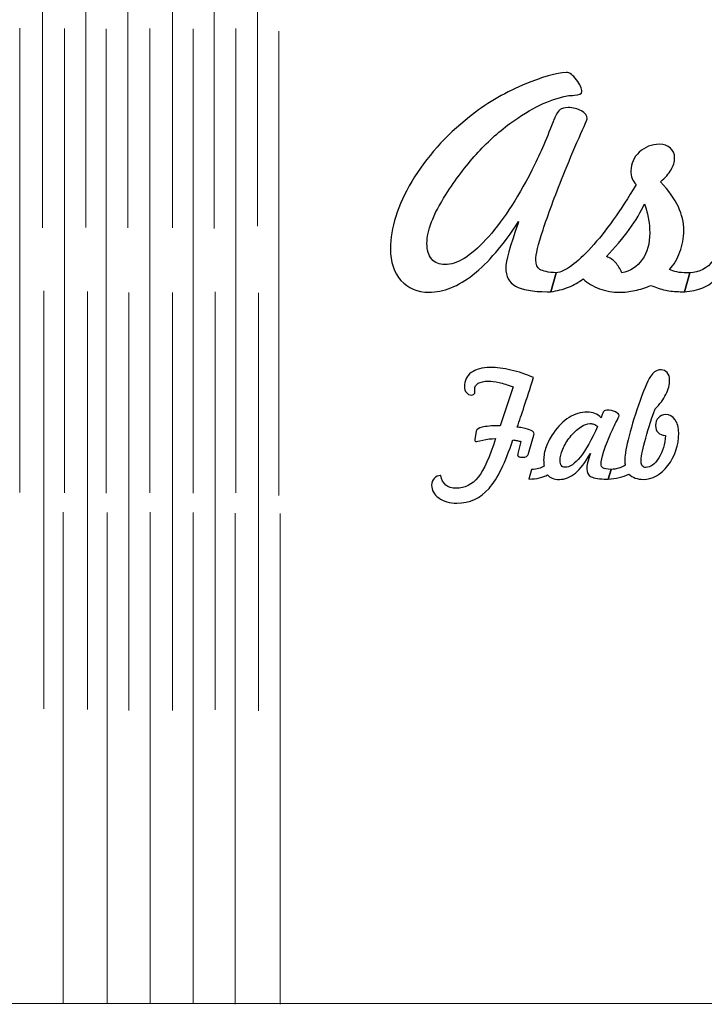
# Model space of a CAD drawing. Header units: millimetres. Extents: x -1110 to -740, y -201 to 50.
# Tile 4 of 8: x -926 to -838, y -201 to -74. Entities that reach past the tile are written whole.
import ezdxf

# ---------------------------------------------------------------- set-up
doc = ezdxf.new("R2010")
doc.units = ezdxf.units.MM
doc.header["$MEASUREMENT"] = 0
doc.layers.add('Layer 1', color=7, linetype='Continuous')

msp = doc.modelspace()

# ---------------------------------------------------------------- linework, layer by layer
at = {"layer": 'Layer 1', "color": 250, "lineweight": 18}
msp.add_open_spline([(-1088.6088, 49.4308), (-1088.6088, 49.4308), (-762.0869, 49.4308), (-762.0869, 49.4308), (-762.0869, 49.4308), (-750.1303, 49.4308), (-740.3478, 39.6483), (-740.3478, 27.6917), (-740.3478, 27.6917), (-740.3478, 27.6917), (-740.3478, -178.8301), (-740.3478, -178.8301), (-740.3478, -178.8301), (-740.3478, -190.7867), (-750.1303, -200.5692), (-762.0869, -200.5692), (-762.0869, -200.5692), (-762.0869, -200.5692), (-1088.6088, -200.5692), (-1088.6088, -200.5692), (-1088.6088, -200.5692), (-1100.5654, -200.5692), (-1110.3479, -190.7867), (-1110.3479, -178.8301), (-1110.3479, -178.8301), (-1110.3479, -178.8301), (-1110.3479, 27.6917), (-1110.3479, 27.6917), (-1110.3479, 27.6917), (-1110.3479, 39.6483), (-1100.5654, 49.4308), (-1088.6088, 49.4308)], degree=3, knots=[0, 0, 0, 0, 0.11111111, 0.11111111, 0.11111111, 0.11111111, 0.22222222, 0.22222222, 0.22222222, 0.22222222, 0.33333333, 0.33333333, 0.33333333, 0.33333333, 0.44444444, 0.44444444, 0.44444444, 0.44444444, 0.55555556, 0.55555556, 0.55555556, 0.55555556, 0.66666667, 0.66666667, 0.66666667, 0.66666667, 0.77777778, 0.77777778, 0.77777778, 0.77777778, 1, 1, 1, 1], dxfattribs=at)
for points in [[(-922.7843, -101.1718), (-922.7843, -101.1718), (-922.7843, -47.5832), (-922.7843, -47.5832)], [(-917.2417, -101.0991), (-917.2417, -101.0991), (-917.2417, -47.5104), (-917.2417, -47.5104)], [(-911.8209, -101.1337), (-911.8209, -101.1337), (-911.8209, -47.545), (-911.8209, -47.545)], [(-906.0956, -101.1707), (-906.0956, -101.1707), (-906.0956, -47.582), (-906.0956, -47.582)], [(-900.7652, -101.2364), (-900.7652, -101.2364), (-900.7652, -47.6477), (-900.7652, -47.6477)], [(-895.2205, -100.942), (-895.2205, -100.942), (-895.2205, -47.3533), (-895.2205, -47.3533)], [(-925.6938, -135.0712), (-925.6938, -135.0712), (-925.6938, -75.5647), (-925.6938, -75.5647)], [(-919.9682, -135.1029), (-919.9682, -135.1029), (-919.9682, -75.5964), (-919.9682, -75.5964)], [(-914.6083, -135.1414), (-914.6083, -135.1414), (-914.6083, -75.6348), (-914.6083, -75.6348)], [(-909.0047, -135.1029), (-909.0047, -135.1029), (-909.0047, -75.5964), (-909.0047, -75.5964)], [(-903.4576, -135.1396), (-903.4576, -135.1396), (-903.4576, -75.6331), (-903.4576, -75.6331)], [(-897.9916, -135.127), (-897.9916, -135.127), (-897.9916, -75.6205), (-897.9916, -75.6205)], [(-892.4828, -135.4457), (-892.4828, -135.4457), (-892.4828, -75.9392), (-892.4828, -75.9392)], [(-922.6156, -162.8024), (-922.6156, -162.8024), (-922.6156, -109.2137), (-922.6156, -109.2137)], [(-917.012, -162.9076), (-917.012, -162.9076), (-917.012, -109.3189), (-917.012, -109.3189)], [(-911.713, -163.0153), (-911.713, -163.0153), (-911.713, -109.4266), (-911.713, -109.4266)], [(-906.1094, -163.0151), (-906.1094, -163.0151), (-906.1094, -109.4264), (-906.1094, -109.4264)], [(-900.6431, -162.9507), (-900.6431, -162.9507), (-900.6431, -109.362), (-900.6431, -109.362)], [(-895.0984, -163.0563), (-895.0984, -163.0563), (-895.0984, -109.4676), (-895.0984, -109.4676)], [(-920.1121, -200.4912), (-920.1121, -200.4912), (-920.1121, -137.5746), (-920.1121, -137.5746)], [(-914.5112, -200.5525), (-914.5112, -200.5525), (-914.5112, -137.6359), (-914.5112, -137.6359)], [(-908.9669, -200.5236), (-908.9669, -200.5236), (-908.9669, -137.607), (-908.9669, -137.607)], [(-903.4852, -200.555), (-903.4852, -200.555), (-903.4852, -137.6384), (-903.4852, -137.6384)], [(-898.0756, -200.6434), (-898.0756, -200.6434), (-898.0756, -137.7268), (-898.0756, -137.7268)], [(-892.3241, -200.673), (-892.3241, -200.673), (-892.3241, -137.7564), (-892.3241, -137.7564)]]:
    msp.add_open_spline(points, degree=3, dxfattribs=at)
at = {"layer": 'Layer 1', "color": 250}
for points, knots in [([(-861.7386, -100.3372), (-863.6985, -103.3595), (-865.6341, -105.6247), (-867.5574, -107.139), (-867.5574, -107.139), (-869.4746, -108.6532), (-871.3735, -109.4103), (-873.2418, -109.4103), (-873.2418, -109.4103), (-874.7255, -109.4103), (-875.9161, -108.9035), (-876.8198, -107.8961), (-876.8198, -107.8961), (-877.7295, -106.8886), (-878.1814, -105.5393), (-878.1814, -103.848), (-878.1814, -103.848), (-878.1814, -101.1736), (-877.2655, -98.2917), (-875.4277, -95.2022), (-875.4277, -95.2022), (-873.5898, -92.1188), (-871.1292, -89.3529), (-868.0397, -86.9228), (-868.0397, -86.9228), (-866.0248, -85.3109), (-863.7535, -83.9615), (-861.2318, -82.8808), (-861.2318, -82.8808), (-858.7101, -81.794), (-856.8479, -81.2506), (-855.6573, -81.2506), (-855.6573, -81.2506), (-855.2054, -81.2506), (-854.7536, -81.5559), (-854.3079, -82.1726), (-854.3079, -82.1726), (-853.8622, -82.7831), (-853.6363, -83.296), (-853.6363, -83.699), (-853.6363, -83.699), (-853.6363, -83.9737), (-853.9538, -84.1264), (-854.5826, -84.163), (-854.5826, -84.163), (-854.9551, -84.1752), (-855.2604, -84.1997), (-855.4985, -84.2363), (-855.4985, -84.2363), (-856.6647, -84.4622), (-857.837, -84.8591), (-859.0215, -85.4269), (-859.0215, -85.4269), (-860.1999, -85.9948), (-861.4821, -86.7824), (-862.8681, -87.7959), (-862.8681, -87.7959), (-864.3824, -88.9194), (-865.8172, -90.2321), (-867.1788, -91.7403), (-867.1788, -91.7403), (-868.5343, -93.2484), (-869.8226, -94.9519), (-871.0437, -96.8508), (-871.0437, -96.8508), (-871.8986, -98.2246), (-872.5213, -99.4091), (-872.9121, -100.4043), (-872.9121, -100.4043), (-873.2968, -101.3996), (-873.4922, -102.3154), (-873.4922, -103.1519), (-873.4922, -103.1519), (-873.4922, -104.0067), (-873.2907, -104.6783), (-872.8816, -105.1546), (-872.8816, -105.1546), (-872.4786, -105.6308), (-871.9108, -105.869), (-871.1842, -105.869), (-871.1842, -105.869), (-869.6577, -105.869), (-867.9115, -104.8005), (-865.9332, -102.6635), (-865.9332, -102.6635), (-863.9611, -100.5325), (-861.995, -97.5651), (-860.0412, -93.7735), (-860.0412, -93.7735), (-859.1131, -91.9601), (-858.2156, -89.9208), (-857.3608, -87.6555), (-857.3608, -87.6555), (-857.2509, -87.3685), (-857.1654, -87.161), (-857.1104, -87.0266), (-857.1104, -87.0266), (-856.8906, -86.5015), (-856.6647, -86.1535), (-856.4266, -85.9886), (-856.4266, -85.9886), (-856.1885, -85.8238), (-855.8465, -85.7383), (-855.3886, -85.7383), (-855.3886, -85.7383), (-854.7597, -85.7383), (-854.1919, -85.8787), (-853.6912, -86.1596), (-853.6912, -86.1596), (-853.1905, -86.4405), (-852.9402, -86.7641), (-852.9402, -87.1365), (-852.9402, -87.1365), (-852.9402, -87.2037), (-853.2943, -88.0341), (-853.9965, -89.6216), (-853.9965, -89.6216), (-854.6987, -91.2091), (-855.3703, -92.8088), (-856.0175, -94.4329), (-856.0175, -94.4329), (-857.1287, -97.1866), (-857.9897, -99.519), (-858.6124, -101.4301), (-858.6124, -101.4301), (-859.2291, -103.3351), (-859.5405, -104.6173), (-859.5405, -105.2706), (-859.5405, -105.2706), (-859.5405, -105.8445), (-859.3634, -106.2475), (-859.0032, -106.4795), (-859.0032, -106.4795), (-858.643, -106.7116), (-857.9469, -106.8581), (-856.9089, -106.9192), (-856.9089, -106.9192), (-856.9089, -106.9192), (-857.5928, -109.337), (-857.5928, -109.337), (-857.5928, -109.337), (-857.5928, -109.337), (-858.0751, -109.337), (-858.0751, -109.337), (-858.0751, -109.337), (-859.9435, -109.337), (-861.299, -109.0989), (-862.1355, -108.6227), (-862.1355, -108.6227), (-862.9719, -108.1464), (-863.3871, -107.371), (-863.3871, -106.2964), (-863.3871, -106.2964), (-863.3871, -105.4477), (-862.862, -103.5366), (-861.8119, -100.557), (-861.8119, -100.557), (-861.8119, -100.557), (-861.7386, -100.3372), (-861.7386, -100.3372)], [0, 0, 0, 0, 0.02439024, 0.02439024, 0.02439024, 0.02439024, 0.04878049, 0.04878049, 0.04878049, 0.04878049, 0.07317073, 0.07317073, 0.07317073, 0.07317073, 0.09756098, 0.09756098, 0.09756098, 0.09756098, 0.12195122, 0.12195122, 0.12195122, 0.12195122, 0.14634146, 0.14634146, 0.14634146, 0.14634146, 0.17073171, 0.17073171, 0.17073171, 0.17073171, 0.19512195, 0.19512195, 0.19512195, 0.19512195, 0.2195122, 0.2195122, 0.2195122, 0.2195122, 0.24390244, 0.24390244, 0.24390244, 0.24390244, 0.26829268, 0.26829268, 0.26829268, 0.26829268, 0.29268293, 0.29268293, 0.29268293, 0.29268293, 0.31707317, 0.31707317, 0.31707317, 0.31707317, 0.34146341, 0.34146341, 0.34146341, 0.34146341, 0.36585366, 0.36585366, 0.36585366, 0.36585366, 0.3902439, 0.3902439, 0.3902439, 0.3902439, 0.41463415, 0.41463415, 0.41463415, 0.41463415, 0.43902439, 0.43902439, 0.43902439, 0.43902439, 0.46341463, 0.46341463, 0.46341463, 0.46341463, 0.48780488, 0.48780488, 0.48780488, 0.48780488, 0.51219512, 0.51219512, 0.51219512, 0.51219512, 0.53658537, 0.53658537, 0.53658537, 0.53658537, 0.56097561, 0.56097561, 0.56097561, 0.56097561, 0.58536585, 0.58536585, 0.58536585, 0.58536585, 0.6097561, 0.6097561, 0.6097561, 0.6097561, 0.63414634, 0.63414634, 0.63414634, 0.63414634, 0.65853659, 0.65853659, 0.65853659, 0.65853659, 0.68292683, 0.68292683, 0.68292683, 0.68292683, 0.70731707, 0.70731707, 0.70731707, 0.70731707, 0.73170732, 0.73170732, 0.73170732, 0.73170732, 0.75609756, 0.75609756, 0.75609756, 0.75609756, 0.7804878, 0.7804878, 0.7804878, 0.7804878, 0.80487805, 0.80487805, 0.80487805, 0.80487805, 0.82926829, 0.82926829, 0.82926829, 0.82926829, 0.85365854, 0.85365854, 0.85365854, 0.85365854, 0.87804878, 0.87804878, 0.87804878, 0.87804878, 0.90243902, 0.90243902, 0.90243902, 0.90243902, 0.92682927, 0.92682927, 0.92682927, 0.92682927, 0.95121951, 0.95121951, 0.95121951, 0.95121951, 1, 1, 1, 1]), ([(-836.2837, -107.5847), (-836.8088, -108.122), (-837.4194, -108.5311), (-838.1154, -108.8242), (-838.1154, -108.8242), (-838.8115, -109.1172), (-839.6052, -109.2882), (-840.4906, -109.337), (-840.4906, -109.337), (-840.4906, -109.337), (-839.7884, -106.9192), (-839.7884, -106.9192), (-839.7884, -106.9192), (-838.5856, -106.8459), (-837.5781, -106.3269), (-836.7722, -105.3622), (-836.7722, -105.3622), (-835.9723, -104.3975), (-835.1847, -102.7245), (-834.4214, -100.3372), (-834.4214, -100.3372), (-834.4214, -100.3372), (-830.6847, -88.6752), (-830.6847, -88.6752), (-830.6847, -88.6752), (-830.41, -87.8387), (-830.1108, -86.8007), (-829.7872, -85.5612), (-829.7872, -85.5612), (-829.2316, -83.4181), (-828.2546, -82.3435), (-826.8747, -82.3435), (-826.8747, -82.3435), (-825.9161, -82.3435), (-825.2689, -82.4046), (-824.9331, -82.5328), (-824.9331, -82.5328), (-824.5912, -82.6549), (-824.4202, -82.8747), (-824.4202, -83.1861), (-824.4202, -83.1861), (-824.4202, -83.5158), (-824.6522, -84.2546), (-825.1224, -85.3842), (-825.1224, -85.3842), (-825.3117, -85.836), (-825.4521, -86.1901), (-825.5498, -86.4405), (-825.5498, -86.4405), (-825.5498, -86.4405), (-831.3808, -101.2164), (-831.3808, -101.2164), (-831.3808, -101.2164), (-829.5185, -98.2001), (-827.815, -95.996), (-826.2764, -94.6039), (-826.2764, -94.6039), (-824.7316, -93.2179), (-823.2174, -92.5218), (-821.7398, -92.5218), (-821.7398, -92.5218), (-820.9888, -92.5218), (-820.4026, -92.7233), (-819.9874, -93.1202), (-819.9874, -93.1202), (-819.5662, -93.5231), (-819.3586, -94.0788), (-819.3586, -94.7931), (-819.3586, -94.7931), (-819.3586, -95.593), (-820.0546, -97.73), (-821.4528, -101.2164), (-821.4528, -101.2164), (-821.4528, -101.2164), (-821.8863, -102.3032), (-821.8863, -102.3032), (-821.8863, -102.3032), (-822.1794, -103.0176), (-822.4175, -103.6892), (-822.5885, -104.3059), (-822.5885, -104.3059), (-822.7656, -104.9287), (-822.851, -105.3683), (-822.851, -105.6308), (-822.851, -105.6308), (-822.851, -106.0705), (-822.6862, -106.3819), (-822.3504, -106.5589), (-822.3504, -106.5589), (-822.0146, -106.7421), (-821.3551, -106.8581), (-820.3599, -106.9192), (-820.3599, -106.9192), (-820.3599, -106.9192), (-821.0437, -109.337), (-821.0437, -109.337), (-821.0437, -109.337), (-821.0437, -109.337), (-821.4528, -109.337), (-821.4528, -109.337), (-821.4528, -109.337), (-823.4128, -109.337), (-824.8415, -109.0745), (-825.7574, -108.5494), (-825.7574, -108.5494), (-826.6671, -108.0243), (-827.1251, -107.2), (-827.1251, -106.0827), (-827.1251, -106.0827), (-827.1251, -105.5698), (-826.9541, -104.7821), (-826.6061, -103.7197), (-826.6061, -103.7197), (-826.2581, -102.6573), (-825.733, -101.3019), (-825.0308, -99.6594), (-825.0308, -99.6594), (-825.0308, -99.6594), (-824.8904, -99.3175), (-824.8904, -99.3175), (-824.8904, -99.3175), (-824.2798, -97.9498), (-823.9745, -97.1377), (-823.9745, -96.8874), (-823.9745, -96.8874), (-823.9745, -96.6798), (-824.0233, -96.5333), (-824.1271, -96.4356), (-824.1271, -96.4356), (-824.2309, -96.344), (-824.3836, -96.2952), (-824.6034, -96.2952), (-824.6034, -96.2952), (-825.3056, -96.2952), (-826.3924, -97.1866), (-827.8639, -98.9756), (-827.8639, -98.9756), (-829.3415, -100.7646), (-830.6298, -102.9382), (-831.741, -105.4904), (-831.741, -105.4904), (-831.9669, -106.0033), (-832.2112, -106.6261), (-832.4737, -107.371), (-832.4737, -107.371), (-832.9744, -108.7326), (-833.9513, -109.4103), (-835.4045, -109.4103), (-835.4045, -109.4103), (-835.8807, -109.4103), (-836.2165, -109.3676), (-836.4058, -109.276), (-836.4058, -109.276), (-836.5951, -109.1844), (-836.6928, -109.0256), (-836.6928, -108.7997), (-836.6928, -108.7997), (-836.6928, -108.6837), (-836.6623, -108.525), (-836.5951, -108.3235), (-836.5951, -108.3235), (-836.5279, -108.1281), (-836.4241, -107.8778), (-836.2837, -107.5847)], [0, 0, 0, 0, 0.02380952, 0.02380952, 0.02380952, 0.02380952, 0.04761905, 0.04761905, 0.04761905, 0.04761905, 0.07142857, 0.07142857, 0.07142857, 0.07142857, 0.0952381, 0.0952381, 0.0952381, 0.0952381, 0.11904762, 0.11904762, 0.11904762, 0.11904762, 0.14285714, 0.14285714, 0.14285714, 0.14285714, 0.16666667, 0.16666667, 0.16666667, 0.16666667, 0.19047619, 0.19047619, 0.19047619, 0.19047619, 0.21428571, 0.21428571, 0.21428571, 0.21428571, 0.23809524, 0.23809524, 0.23809524, 0.23809524, 0.26190476, 0.26190476, 0.26190476, 0.26190476, 0.28571429, 0.28571429, 0.28571429, 0.28571429, 0.30952381, 0.30952381, 0.30952381, 0.30952381, 0.33333333, 0.33333333, 0.33333333, 0.33333333, 0.35714286, 0.35714286, 0.35714286, 0.35714286, 0.38095238, 0.38095238, 0.38095238, 0.38095238, 0.4047619, 0.4047619, 0.4047619, 0.4047619, 0.42857143, 0.42857143, 0.42857143, 0.42857143, 0.45238095, 0.45238095, 0.45238095, 0.45238095, 0.47619048, 0.47619048, 0.47619048, 0.47619048, 0.5, 0.5, 0.5, 0.5, 0.52380952, 0.52380952, 0.52380952, 0.52380952, 0.54761905, 0.54761905, 0.54761905, 0.54761905, 0.57142857, 0.57142857, 0.57142857, 0.57142857, 0.5952381, 0.5952381, 0.5952381, 0.5952381, 0.61904762, 0.61904762, 0.61904762, 0.61904762, 0.64285714, 0.64285714, 0.64285714, 0.64285714, 0.66666667, 0.66666667, 0.66666667, 0.66666667, 0.69047619, 0.69047619, 0.69047619, 0.69047619, 0.71428571, 0.71428571, 0.71428571, 0.71428571, 0.73809524, 0.73809524, 0.73809524, 0.73809524, 0.76190476, 0.76190476, 0.76190476, 0.76190476, 0.78571429, 0.78571429, 0.78571429, 0.78571429, 0.80952381, 0.80952381, 0.80952381, 0.80952381, 0.83333333, 0.83333333, 0.83333333, 0.83333333, 0.85714286, 0.85714286, 0.85714286, 0.85714286, 0.88095238, 0.88095238, 0.88095238, 0.88095238, 0.9047619, 0.9047619, 0.9047619, 0.9047619, 0.92857143, 0.92857143, 0.92857143, 0.92857143, 0.95238095, 0.95238095, 0.95238095, 0.95238095, 1, 1, 1, 1]), ([(-857.5928, -109.337), (-857.5928, -109.337), (-856.915, -106.9192), (-856.915, -106.9192), (-856.915, -106.9192), (-855.7671, -106.7787), (-854.2712, -105.6919), (-852.4334, -103.6709), (-852.4334, -103.6709), (-850.5895, -101.6499), (-848.6723, -98.9573), (-846.6818, -95.5991), (-846.6818, -95.5991), (-846.9199, -95.361), (-847.0909, -95.0984), (-847.1886, -94.8176), (-847.1886, -94.8176), (-847.2924, -94.5367), (-847.3412, -94.2131), (-847.3412, -93.8467), (-847.3412, -93.8467), (-847.3412, -92.9126), (-846.981, -92.1127), (-846.2666, -91.4472), (-846.2666, -91.4472), (-845.5522, -90.7817), (-844.6913, -90.4458), (-843.69, -90.4458), (-843.69, -90.4458), (-843.0977, -90.4458), (-842.6215, -90.6046), (-842.2673, -90.9221), (-842.2673, -90.9221), (-841.9193, -91.2335), (-841.7422, -91.6609), (-841.7422, -92.1982), (-841.7422, -92.1982), (-841.7422, -92.6989), (-841.8888, -93.2056), (-842.1879, -93.7185), (-842.1879, -93.7185), (-842.4871, -94.2314), (-842.939, -94.7382), (-843.5312, -95.2389), (-843.5312, -95.2389), (-842.481, -96.4051), (-841.7239, -97.4858), (-841.2599, -98.4688), (-841.2599, -98.4688), (-840.7958, -99.4518), (-840.5638, -100.4593), (-840.5638, -101.4973), (-840.5638, -101.4973), (-840.5638, -102.4436), (-840.7287, -103.3595), (-841.0523, -104.2448), (-841.0523, -104.2448), (-841.382, -105.1363), (-841.8338, -105.8812), (-842.4016, -106.4918), (-842.4016, -106.4918), (-842.133, -106.6322), (-841.8155, -106.7421), (-841.4553, -106.8093), (-841.4553, -106.8093), (-841.1011, -106.8825), (-840.6737, -106.9192), (-840.1731, -106.9192), (-840.1731, -106.9192), (-840.1731, -106.9192), (-839.7945, -106.9192), (-839.7945, -106.9192), (-839.7945, -106.9192), (-839.7945, -106.9192), (-840.4905, -109.337), (-840.4905, -109.337), (-840.4905, -109.337), (-840.4905, -109.337), (-841.0095, -109.337), (-841.0095, -109.337), (-841.0095, -109.337), (-841.6812, -109.337), (-842.3162, -109.2699), (-842.9267, -109.1417), (-842.9267, -109.1417), (-843.5312, -109.0073), (-844.1418, -108.8058), (-844.7524, -108.5311), (-844.7524, -108.5311), (-845.4789, -108.8303), (-846.1811, -109.0501), (-846.8527, -109.1966), (-846.8527, -109.1966), (-847.5244, -109.337), (-848.1533, -109.4103), (-848.7394, -109.4103), (-848.7394, -109.4103), (-849.6675, -109.4103), (-850.5528, -109.2577), (-851.3832, -108.9524), (-851.3832, -108.9524), (-852.2197, -108.6471), (-852.9096, -108.2258), (-853.4592, -107.6885), (-853.4592, -107.6885), (-854.0331, -108.1281), (-854.662, -108.4883), (-855.3581, -108.7631), (-855.3581, -108.7631), (-856.048, -109.0379), (-856.7929, -109.2271), (-857.5928, -109.337)], [0, 0, 0, 0, 0.03448276, 0.03448276, 0.03448276, 0.03448276, 0.06896552, 0.06896552, 0.06896552, 0.06896552, 0.10344828, 0.10344828, 0.10344828, 0.10344828, 0.13793103, 0.13793103, 0.13793103, 0.13793103, 0.17241379, 0.17241379, 0.17241379, 0.17241379, 0.20689655, 0.20689655, 0.20689655, 0.20689655, 0.24137931, 0.24137931, 0.24137931, 0.24137931, 0.27586207, 0.27586207, 0.27586207, 0.27586207, 0.31034483, 0.31034483, 0.31034483, 0.31034483, 0.34482759, 0.34482759, 0.34482759, 0.34482759, 0.37931034, 0.37931034, 0.37931034, 0.37931034, 0.4137931, 0.4137931, 0.4137931, 0.4137931, 0.44827586, 0.44827586, 0.44827586, 0.44827586, 0.48275862, 0.48275862, 0.48275862, 0.48275862, 0.51724138, 0.51724138, 0.51724138, 0.51724138, 0.55172414, 0.55172414, 0.55172414, 0.55172414, 0.5862069, 0.5862069, 0.5862069, 0.5862069, 0.62068966, 0.62068966, 0.62068966, 0.62068966, 0.65517241, 0.65517241, 0.65517241, 0.65517241, 0.68965517, 0.68965517, 0.68965517, 0.68965517, 0.72413793, 0.72413793, 0.72413793, 0.72413793, 0.75862069, 0.75862069, 0.75862069, 0.75862069, 0.79310345, 0.79310345, 0.79310345, 0.79310345, 0.82758621, 0.82758621, 0.82758621, 0.82758621, 0.86206897, 0.86206897, 0.86206897, 0.86206897, 0.89655172, 0.89655172, 0.89655172, 0.89655172, 0.93103448, 0.93103448, 0.93103448, 0.93103448, 1, 1, 1, 1]), ([(-850.4918, -104.8249), (-850.0338, -104.9958), (-849.6492, -105.2523), (-849.3195, -105.6064), (-849.3195, -105.6064), (-848.9898, -105.9545), (-848.7272, -106.3941), (-848.5196, -106.9192), (-848.5196, -106.9192), (-847.4023, -106.6932), (-846.523, -106.1254), (-845.888, -105.2218), (-845.888, -105.2218), (-845.2469, -104.312), (-844.9294, -103.1702), (-844.9294, -101.7842), (-844.9294, -101.7842), (-844.9294, -101.2469), (-844.9844, -100.6791), (-845.0882, -100.0746), (-845.0882, -100.0746), (-845.1981, -99.4762), (-845.3629, -98.8046), (-845.5889, -98.0658), (-845.5889, -98.0658), (-846.0529, -99.0916), (-846.7123, -100.1906), (-847.5549, -101.3568), (-847.5549, -101.3568), (-848.4036, -102.523), (-849.3805, -103.6831), (-850.4918, -104.8249)], [0, 0, 0, 0, 0.11111111, 0.11111111, 0.11111111, 0.11111111, 0.22222222, 0.22222222, 0.22222222, 0.22222222, 0.33333333, 0.33333333, 0.33333333, 0.33333333, 0.44444444, 0.44444444, 0.44444444, 0.44444444, 0.55555556, 0.55555556, 0.55555556, 0.55555556, 0.66666667, 0.66666667, 0.66666667, 0.66666667, 0.77777778, 0.77777778, 0.77777778, 0.77777778, 1, 1, 1, 1]), ([(-864.1075, -126.5168), (-864.1075, -126.5168), (-862.4589, -121.5306), (-862.4589, -121.5306), (-862.4589, -121.5306), (-863.1401, -121.2817), (-863.7374, -121.0982), (-864.2537, -120.98), (-864.2537, -120.98), (-864.7701, -120.8618), (-865.2304, -120.8027), (-865.6317, -120.8027), (-865.6317, -120.8027), (-866.1885, -120.8027), (-866.6177, -120.896), (-866.9194, -121.0795), (-866.9194, -121.0795), (-867.2212, -121.2662), (-867.3705, -121.5275), (-867.3705, -121.8696), (-867.3705, -121.8696), (-867.3705, -121.9101), (-867.3611, -122.0189), (-867.3425, -122.1962), (-867.3425, -122.1962), (-867.3362, -122.2584), (-867.3331, -122.2989), (-867.3331, -122.3238), (-867.3331, -122.3238), (-867.3891, -122.4077), (-867.4544, -122.4731), (-867.5291, -122.5135), (-867.5291, -122.5135), (-867.6069, -122.557), (-867.6908, -122.5788), (-867.7811, -122.5788), (-867.7811, -122.5788), (-868.0486, -122.5788), (-868.2663, -122.4762), (-868.4374, -122.274), (-868.4374, -122.274), (-868.6085, -122.0687), (-868.6924, -121.8105), (-868.6924, -121.4932), (-868.6924, -121.4932), (-868.6924, -120.7405), (-868.4001, -120.1464), (-867.8122, -119.7078), (-867.8122, -119.7078), (-867.2274, -119.2692), (-866.4218, -119.0515), (-865.3953, -119.0515), (-865.3953, -119.0515), (-864.5554, -119.0515), (-863.6658, -119.1603), (-862.7202, -119.3812), (-862.7202, -119.3812), (-861.7746, -119.5989), (-860.8072, -119.9255), (-859.8181, -120.3548), (-859.8181, -120.3548), (-860.2847, -121.8074), (-860.6828, -123.033), (-861.0125, -124.0283), (-861.0125, -124.0283), (-861.3391, -125.0237), (-861.6378, -125.9102), (-861.9053, -126.6816), (-861.9053, -126.6816), (-861.7528, -126.7096), (-861.5413, -126.75), (-861.2738, -126.7998), (-861.2738, -126.7998), (-860.2598, -126.9927), (-859.7528, -127.2384), (-859.7528, -127.537), (-859.7528, -127.537), (-859.7528, -127.5868), (-859.7808, -127.705), (-859.8368, -127.8916), (-859.8368, -127.8916), (-859.8647, -127.9943), (-859.8896, -128.0782), (-859.9083, -128.1373), (-859.9083, -128.1373), (-859.9083, -128.1373), (-860.4651, -130.0814), (-860.4651, -130.0814), (-860.4651, -130.0814), (-860.4651, -130.0814), (-860.4744, -130.1063), (-860.4744, -130.1063), (-860.4744, -130.1063), (-860.5646, -130.4111), (-860.8228, -130.5636), (-861.2489, -130.5636), (-861.2489, -130.5636), (-861.4542, -130.5636), (-861.6098, -130.5387), (-861.7124, -130.492), (-861.7124, -130.492), (-861.8151, -130.4423), (-861.8679, -130.3645), (-861.8679, -130.2618), (-861.8679, -130.2618), (-861.8679, -130.2494), (-861.8586, -130.2152), (-861.8399, -130.153), (-861.8399, -130.153), (-861.8337, -130.1281), (-861.8306, -130.1094), (-861.8306, -130.097), (-861.8306, -130.097), (-861.8306, -130.097), (-861.4387, -128.5479), (-861.4387, -128.5479), (-861.4387, -128.5479), (-861.5787, -128.4982), (-861.7342, -128.4577), (-861.9053, -128.4235), (-861.9053, -128.4235), (-862.0732, -128.3924), (-862.2723, -128.3613), (-862.4963, -128.3395), (-862.4963, -128.3395), (-863.4076, -131.2292), (-864.4217, -133.3039), (-865.5352, -134.5575), (-865.5352, -134.5575), (-866.6519, -135.811), (-868.0237, -136.4394), (-869.6505, -136.4394), (-869.6505, -136.4394), (-870.5868, -136.4394), (-871.3613, -136.2185), (-871.9741, -135.7799), (-871.9741, -135.7799), (-872.5868, -135.3382), (-872.8948, -134.7939), (-872.8948, -134.1438), (-872.8948, -134.1438), (-872.8948, -133.7954), (-872.7859, -133.503), (-872.5651, -133.2666), (-872.5651, -133.2666), (-872.3473, -133.0302), (-872.0705, -132.912), (-871.7345, -132.912), (-871.7345, -132.912), (-871.7345, -132.912), (-871.7003, -132.912), (-871.7003, -132.912), (-871.7003, -132.912), (-871.6163, -133.4408), (-871.4079, -133.8452), (-871.0751, -134.122), (-871.0751, -134.122), (-870.7454, -134.3989), (-870.3068, -134.5357), (-869.7594, -134.5357), (-869.7594, -134.5357), (-868.6365, -134.5357), (-867.6908, -134.0629), (-866.9257, -133.1142), (-866.9257, -133.1142), (-866.1605, -132.1655), (-865.4202, -130.5138), (-864.711, -128.156), (-864.711, -128.156), (-865.2522, -128.1685), (-865.7934, -128.2369), (-866.3409, -128.3613), (-866.3409, -128.3613), (-866.8883, -128.4857), (-867.1776, -128.5479), (-867.2056, -128.5479), (-867.2056, -128.5479), (-867.2429, -128.5479), (-867.2771, -128.5262), (-867.3051, -128.4857), (-867.3051, -128.4857), (-867.3362, -128.4422), (-867.3518, -128.3924), (-867.3518, -128.3395), (-867.3518, -128.3395), (-867.3518, -128.3395), (-867.3518, -128.2649), (-867.3518, -128.2649), (-867.3518, -128.2649), (-867.3518, -128.2649), (-867.1621, -127.2166), (-867.1621, -127.2166), (-867.1621, -127.2166), (-867.1185, -126.974), (-866.8728, -126.7998), (-866.4218, -126.6941), (-866.4218, -126.6941), (-865.9738, -126.5883), (-865.2024, -126.5292), (-864.1075, -126.5168)], [0, 0, 0, 0, 0.01960784, 0.01960784, 0.01960784, 0.01960784, 0.03921569, 0.03921569, 0.03921569, 0.03921569, 0.05882353, 0.05882353, 0.05882353, 0.05882353, 0.07843137, 0.07843137, 0.07843137, 0.07843137, 0.09803922, 0.09803922, 0.09803922, 0.09803922, 0.11764706, 0.11764706, 0.11764706, 0.11764706, 0.1372549, 0.1372549, 0.1372549, 0.1372549, 0.15686275, 0.15686275, 0.15686275, 0.15686275, 0.17647059, 0.17647059, 0.17647059, 0.17647059, 0.19607843, 0.19607843, 0.19607843, 0.19607843, 0.21568627, 0.21568627, 0.21568627, 0.21568627, 0.23529412, 0.23529412, 0.23529412, 0.23529412, 0.25490196, 0.25490196, 0.25490196, 0.25490196, 0.2745098, 0.2745098, 0.2745098, 0.2745098, 0.29411765, 0.29411765, 0.29411765, 0.29411765, 0.31372549, 0.31372549, 0.31372549, 0.31372549, 0.33333333, 0.33333333, 0.33333333, 0.33333333, 0.35294118, 0.35294118, 0.35294118, 0.35294118, 0.37254902, 0.37254902, 0.37254902, 0.37254902, 0.39215686, 0.39215686, 0.39215686, 0.39215686, 0.41176471, 0.41176471, 0.41176471, 0.41176471, 0.43137255, 0.43137255, 0.43137255, 0.43137255, 0.45098039, 0.45098039, 0.45098039, 0.45098039, 0.47058824, 0.47058824, 0.47058824, 0.47058824, 0.49019608, 0.49019608, 0.49019608, 0.49019608, 0.50980392, 0.50980392, 0.50980392, 0.50980392, 0.52941176, 0.52941176, 0.52941176, 0.52941176, 0.54901961, 0.54901961, 0.54901961, 0.54901961, 0.56862745, 0.56862745, 0.56862745, 0.56862745, 0.58823529, 0.58823529, 0.58823529, 0.58823529, 0.60784314, 0.60784314, 0.60784314, 0.60784314, 0.62745098, 0.62745098, 0.62745098, 0.62745098, 0.64705882, 0.64705882, 0.64705882, 0.64705882, 0.66666667, 0.66666667, 0.66666667, 0.66666667, 0.68627451, 0.68627451, 0.68627451, 0.68627451, 0.70588235, 0.70588235, 0.70588235, 0.70588235, 0.7254902, 0.7254902, 0.7254902, 0.7254902, 0.74509804, 0.74509804, 0.74509804, 0.74509804, 0.76470588, 0.76470588, 0.76470588, 0.76470588, 0.78431373, 0.78431373, 0.78431373, 0.78431373, 0.80392157, 0.80392157, 0.80392157, 0.80392157, 0.82352941, 0.82352941, 0.82352941, 0.82352941, 0.84313725, 0.84313725, 0.84313725, 0.84313725, 0.8627451, 0.8627451, 0.8627451, 0.8627451, 0.88235294, 0.88235294, 0.88235294, 0.88235294, 0.90196078, 0.90196078, 0.90196078, 0.90196078, 0.92156863, 0.92156863, 0.92156863, 0.92156863, 0.94117647, 0.94117647, 0.94117647, 0.94117647, 0.96078431, 0.96078431, 0.96078431, 0.96078431, 1, 1, 1, 1]), ([(-849.8923, -132.1282), (-849.5159, -132.1033), (-849.1769, -132.0473), (-848.8721, -131.9571), (-848.8721, -131.9571), (-848.5703, -131.8669), (-848.3059, -131.7425), (-848.0789, -131.5838), (-848.0789, -131.5838), (-848.0975, -131.3847), (-848.11, -131.223), (-848.1131, -131.1048), (-848.1131, -131.1048), (-848.1162, -130.9866), (-848.1162, -130.8777), (-848.1162, -130.772), (-848.1162, -130.772), (-848.1162, -130.2276), (-847.9358, -129.2447), (-847.5781, -127.8294), (-847.5781, -127.8294), (-847.2204, -126.4141), (-846.7445, -124.8931), (-846.1566, -123.2631), (-846.1566, -123.2631), (-845.5438, -121.5555), (-845.0617, -120.4792), (-844.7164, -120.0313), (-844.7164, -120.0313), (-844.3711, -119.5865), (-843.9605, -119.3625), (-843.4846, -119.3625), (-843.4846, -119.3625), (-843.158, -119.3625), (-842.8905, -119.4776), (-842.6852, -119.7078), (-842.6852, -119.7078), (-842.4768, -119.9411), (-842.3742, -120.2428), (-842.3742, -120.6192), (-842.3742, -120.6192), (-842.3742, -121.2475), (-842.5328, -121.8727), (-842.847, -122.5011), (-842.847, -122.5011), (-843.1642, -123.1325), (-843.6308, -123.7515), (-844.2498, -124.3674), (-844.2498, -124.3674), (-844.8097, -125.9444), (-845.2483, -127.341), (-845.5687, -128.5542), (-845.5687, -128.5542), (-845.8891, -129.7673), (-846.0477, -130.6258), (-846.0477, -131.1297), (-846.0477, -131.1297), (-846.0477, -131.3661), (-845.9917, -131.5465), (-845.8828, -131.674), (-845.8828, -131.674), (-845.774, -131.8016), (-845.6153, -131.8669), (-845.41, -131.8669), (-845.41, -131.8669), (-844.8377, -131.8669), (-844.2902, -131.4594), (-843.7677, -130.6444), (-843.7677, -130.6444), (-843.2451, -129.8326), (-842.9621, -128.8714), (-842.9123, -127.7641), (-842.9123, -127.7641), (-843.3446, -127.7299), (-843.6619, -127.6054), (-843.8672, -127.397), (-843.8672, -127.397), (-844.0756, -127.1855), (-844.1783, -126.8869), (-844.1783, -126.4981), (-844.1783, -126.4981), (-844.1783, -126.0782), (-844.0601, -125.7422), (-843.8237, -125.4841), (-843.8237, -125.4841), (-843.5873, -125.2259), (-843.27, -125.0952), (-842.875, -125.0952), (-842.875, -125.0952), (-842.3835, -125.0952), (-841.9853, -125.313), (-841.6774, -125.7453), (-841.6774, -125.7453), (-841.3695, -126.1808), (-841.217, -126.7469), (-841.217, -127.4468), (-841.217, -127.4468), (-841.217, -129.0456), (-841.6774, -130.436), (-842.5981, -131.6211), (-842.5981, -131.6211), (-843.5188, -132.8063), (-844.5733, -133.3973), (-845.7646, -133.3973), (-845.7646, -133.3973), (-846.1286, -133.3973), (-846.4707, -133.3382), (-846.7911, -133.22), (-846.7911, -133.22), (-847.1084, -133.1018), (-847.379, -132.9307), (-847.5967, -132.7129), (-847.5967, -132.7129), (-847.998, -132.912), (-848.4117, -133.0675), (-848.841, -133.1733), (-848.841, -133.1733), (-849.2702, -133.2791), (-849.7399, -133.3413), (-850.25, -133.3599), (-850.25, -133.3599), (-850.25, -133.3599), (-849.8923, -132.1282), (-849.8923, -132.1282)], [0, 0, 0, 0, 0.03125, 0.03125, 0.03125, 0.03125, 0.0625, 0.0625, 0.0625, 0.0625, 0.09375, 0.09375, 0.09375, 0.09375, 0.125, 0.125, 0.125, 0.125, 0.15625, 0.15625, 0.15625, 0.15625, 0.1875, 0.1875, 0.1875, 0.1875, 0.21875, 0.21875, 0.21875, 0.21875, 0.25, 0.25, 0.25, 0.25, 0.28125, 0.28125, 0.28125, 0.28125, 0.3125, 0.3125, 0.3125, 0.3125, 0.34375, 0.34375, 0.34375, 0.34375, 0.375, 0.375, 0.375, 0.375, 0.40625, 0.40625, 0.40625, 0.40625, 0.4375, 0.4375, 0.4375, 0.4375, 0.46875, 0.46875, 0.46875, 0.46875, 0.5, 0.5, 0.5, 0.5, 0.53125, 0.53125, 0.53125, 0.53125, 0.5625, 0.5625, 0.5625, 0.5625, 0.59375, 0.59375, 0.59375, 0.59375, 0.625, 0.625, 0.625, 0.625, 0.65625, 0.65625, 0.65625, 0.65625, 0.6875, 0.6875, 0.6875, 0.6875, 0.71875, 0.71875, 0.71875, 0.71875, 0.75, 0.75, 0.75, 0.75, 0.78125, 0.78125, 0.78125, 0.78125, 0.8125, 0.8125, 0.8125, 0.8125, 0.84375, 0.84375, 0.84375, 0.84375, 0.875, 0.875, 0.875, 0.875, 0.90625, 0.90625, 0.90625, 0.90625, 0.9375, 0.9375, 0.9375, 0.9375, 1, 1, 1, 1]), ([(-852.5363, -130.0628), (-853.1864, -131.2168), (-853.8303, -132.0597), (-854.4679, -132.5947), (-854.4679, -132.5947), (-855.1056, -133.1298), (-855.7868, -133.3973), (-856.5178, -133.3973), (-856.5178, -133.3973), (-856.863, -133.3973), (-857.1647, -133.3475), (-857.4229, -133.2511), (-857.4229, -133.2511), (-857.6811, -133.1546), (-857.8833, -133.0116), (-858.0295, -132.8218), (-858.0295, -132.8218), (-858.3312, -132.9867), (-858.6796, -133.1111), (-859.0684, -133.2013), (-859.0684, -133.2013), (-859.4572, -133.2884), (-859.9145, -133.3413), (-860.437, -133.3599), (-860.437, -133.3599), (-860.437, -133.3599), (-860.07, -132.1282), (-860.07, -132.1282), (-860.07, -132.1282), (-859.7372, -132.1095), (-859.4385, -132.0691), (-859.1742, -132.0006), (-859.1742, -132.0006), (-858.9098, -131.9353), (-858.6702, -131.842), (-858.4587, -131.7207), (-858.4587, -131.7207), (-858.4805, -131.5931), (-858.4992, -131.4594), (-858.5116, -131.3256), (-858.5116, -131.3256), (-858.5241, -131.1888), (-858.5303, -131.0395), (-858.5303, -130.8808), (-858.5303, -130.8808), (-858.5303, -130.3769), (-858.4214, -129.8264), (-858.2037, -129.2291), (-858.2037, -129.2291), (-857.9828, -128.6288), (-857.678, -128.0409), (-857.2829, -127.4624), (-857.2829, -127.4624), (-856.6733, -126.5883), (-856.0014, -125.9226), (-855.2642, -125.4623), (-855.2642, -125.4623), (-854.5239, -125.005), (-853.7618, -124.7749), (-852.9718, -124.7749), (-852.9718, -124.7749), (-852.5767, -124.7749), (-852.2377, -124.834), (-851.9515, -124.949), (-851.9515, -124.949), (-851.6653, -125.0641), (-851.3947, -125.2477), (-851.1396, -125.5027), (-851.1396, -125.5027), (-851.1396, -125.5027), (-851.0121, -125.0952), (-851.0121, -125.0952), (-851.0121, -125.0952), (-850.9344, -124.8464), (-850.8535, -124.6878), (-850.7757, -124.6193), (-850.7757, -124.6193), (-850.698, -124.554), (-850.5829, -124.5198), (-850.4304, -124.5198), (-850.4304, -124.5198), (-850.0105, -124.5198), (-849.6435, -124.5913), (-849.3324, -124.7344), (-849.3324, -124.7344), (-849.0183, -124.8775), (-848.8627, -125.0455), (-848.8627, -125.2383), (-848.8627, -125.2383), (-848.8627, -125.3005), (-848.9934, -125.5867), (-849.2547, -126.0968), (-849.2547, -126.0968), (-849.5159, -126.607), (-849.7461, -127.0922), (-849.9452, -127.5557), (-849.9452, -127.5557), (-850.3465, -128.4702), (-850.6482, -129.2571), (-850.8535, -129.9104), (-850.8535, -129.9104), (-851.0557, -130.5636), (-851.1583, -131.0644), (-851.1583, -131.419), (-851.1583, -131.419), (-851.1583, -131.6616), (-851.0837, -131.8295), (-850.9312, -131.9229), (-850.9312, -131.9229), (-850.7788, -132.0162), (-850.4336, -132.0877), (-849.8923, -132.1375), (-849.8923, -132.1375), (-849.8923, -132.1375), (-850.2469, -133.3599), (-850.2469, -133.3599), (-850.2469, -133.3599), (-850.2469, -133.3599), (-850.4118, -133.3599), (-850.4118, -133.3599), (-850.4118, -133.3599), (-851.3667, -133.3599), (-852.0355, -133.2604), (-852.4243, -133.0582), (-852.4243, -133.0582), (-852.8131, -132.8591), (-853.0091, -132.5201), (-853.0091, -132.038), (-853.0091, -132.038), (-853.0091, -131.8264), (-852.9718, -131.5652), (-852.9002, -131.2541), (-852.9002, -131.2541), (-852.8256, -130.9462), (-852.7042, -130.548), (-852.5363, -130.0628)], [0, 0, 0, 0, 0.02857143, 0.02857143, 0.02857143, 0.02857143, 0.05714286, 0.05714286, 0.05714286, 0.05714286, 0.08571429, 0.08571429, 0.08571429, 0.08571429, 0.11428571, 0.11428571, 0.11428571, 0.11428571, 0.14285714, 0.14285714, 0.14285714, 0.14285714, 0.17142857, 0.17142857, 0.17142857, 0.17142857, 0.2, 0.2, 0.2, 0.2, 0.22857143, 0.22857143, 0.22857143, 0.22857143, 0.25714286, 0.25714286, 0.25714286, 0.25714286, 0.28571429, 0.28571429, 0.28571429, 0.28571429, 0.31428571, 0.31428571, 0.31428571, 0.31428571, 0.34285714, 0.34285714, 0.34285714, 0.34285714, 0.37142857, 0.37142857, 0.37142857, 0.37142857, 0.4, 0.4, 0.4, 0.4, 0.42857143, 0.42857143, 0.42857143, 0.42857143, 0.45714286, 0.45714286, 0.45714286, 0.45714286, 0.48571429, 0.48571429, 0.48571429, 0.48571429, 0.51428571, 0.51428571, 0.51428571, 0.51428571, 0.54285714, 0.54285714, 0.54285714, 0.54285714, 0.57142857, 0.57142857, 0.57142857, 0.57142857, 0.6, 0.6, 0.6, 0.6, 0.62857143, 0.62857143, 0.62857143, 0.62857143, 0.65714286, 0.65714286, 0.65714286, 0.65714286, 0.68571429, 0.68571429, 0.68571429, 0.68571429, 0.71428571, 0.71428571, 0.71428571, 0.71428571, 0.74285714, 0.74285714, 0.74285714, 0.74285714, 0.77142857, 0.77142857, 0.77142857, 0.77142857, 0.8, 0.8, 0.8, 0.8, 0.82857143, 0.82857143, 0.82857143, 0.82857143, 0.85714286, 0.85714286, 0.85714286, 0.85714286, 0.88571429, 0.88571429, 0.88571429, 0.88571429, 0.91428571, 0.91428571, 0.91428571, 0.91428571, 0.94285714, 0.94285714, 0.94285714, 0.94285714, 1, 1, 1, 1]), ([(-851.6062, -126.607), (-851.768, -126.4794), (-851.9328, -126.3861), (-852.0915, -126.3239), (-852.0915, -126.3239), (-852.2532, -126.2648), (-852.415, -126.2337), (-852.5798, -126.2337), (-852.5798, -126.2337), (-852.9375, -126.2337), (-853.3481, -126.3892), (-853.8147, -126.6972), (-853.8147, -126.6972), (-854.2782, -127.0082), (-854.723, -127.4313), (-855.1491, -127.9663), (-855.1491, -127.9663), (-855.5379, -128.4577), (-855.8459, -128.9772), (-856.073, -129.5278), (-856.073, -129.5278), (-856.3, -130.0783), (-856.4151, -130.5605), (-856.4151, -130.9742), (-856.4151, -130.9742), (-856.4151, -131.2697), (-856.3622, -131.4905), (-856.2596, -131.6336), (-856.2596, -131.6336), (-856.1569, -131.7767), (-855.9983, -131.8482), (-855.7868, -131.8482), (-855.7868, -131.8482), (-855.1927, -131.8482), (-854.5395, -131.4034), (-853.8271, -130.5169), (-853.8271, -130.5169), (-853.1179, -129.6304), (-852.3776, -128.3271), (-851.6062, -126.607)], [0, 0, 0, 0, 0.09090909, 0.09090909, 0.09090909, 0.09090909, 0.18181818, 0.18181818, 0.18181818, 0.18181818, 0.27272727, 0.27272727, 0.27272727, 0.27272727, 0.36363636, 0.36363636, 0.36363636, 0.36363636, 0.45454545, 0.45454545, 0.45454545, 0.45454545, 0.54545455, 0.54545455, 0.54545455, 0.54545455, 0.63636364, 0.63636364, 0.63636364, 0.63636364, 0.72727273, 0.72727273, 0.72727273, 0.72727273, 0.81818182, 0.81818182, 0.81818182, 0.81818182, 1, 1, 1, 1])]:
    msp.add_open_spline(points, degree=3, knots=knots, dxfattribs=at)

doc.saveas('drawing.dxf')
